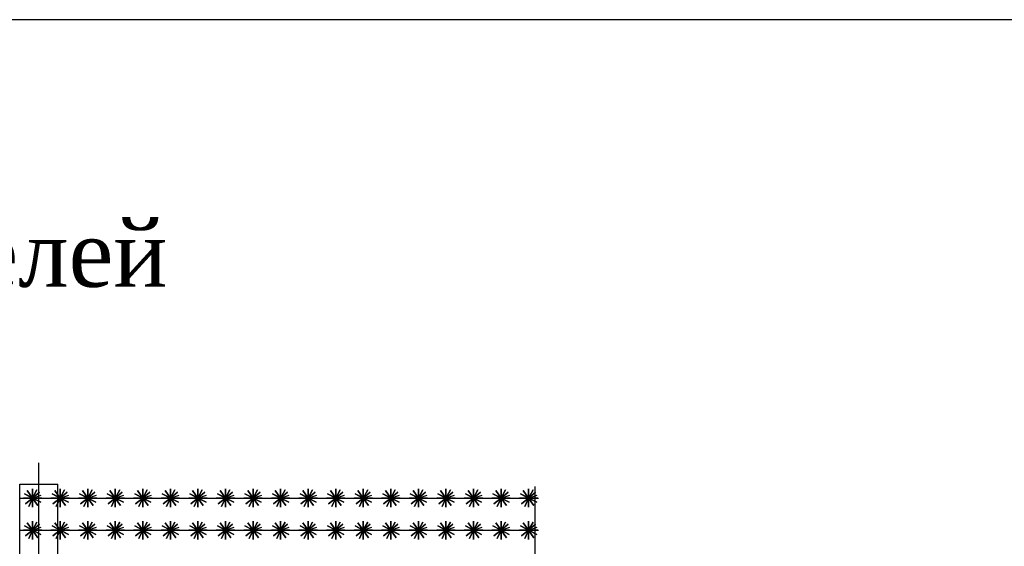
# Model space of a CAD drawing. Header units: inches. Extents: x 6778 to 7415, y 45 to 1090.
# Tile 18 of 41: x 7036 to 7094, y 370 to 400. Entities that reach past the tile are written whole.
import ezdxf
from ezdxf.enums import TextEntityAlignment as Align

# ---------------------------------------------------------------- set-up
doc = ezdxf.new("R2010")
doc.units = ezdxf.units.IN
doc.header["$MEASUREMENT"] = 0
doc.layers.add('Водопровод 2', color=7, linetype='Continuous')
doc.styles.add('TIEMS', font='times.ttf')

msp = doc.modelspace()

# ---------------------------------------------------------------- linework, layer by layer
at = {"color": 3}
msp.add_line((7066, 323.377), (7066, 373.092), dxfattribs=at)
at = {"linetype": 'ByBlock'}
msp.add_lwpolyline([(7036.881, 363.472), (7036.881, 374.481)], dxfattribs=at)
at = {"color": 5, "linetype": 'ByBlock', "lineweight": 30}
msp.add_lwpolyline([(7035.761, 373.229), (7038.001, 373.229)], dxfattribs=at)
at = {"color": 5, "lineweight": 30}
for points in [[(7035.761, 363.512), (7035.761, 373.229)], [(7038.001, 363.512), (7038.001, 373.229)]]:
    msp.add_lwpolyline(points, dxfattribs=at)
for points in [[(7036.516, 372.412), (7036.923, 372.765), (7036.516, 372.412), (7036.203, 372.851), (7036.516, 372.412), (7036.091, 372.081), (7036.516, 372.412), (7036.829, 371.974), (7036.516, 372.412), (7037.055, 372.412), (7035.977, 372.412), (7036.516, 372.412), (7036.516, 371.874), (7036.516, 372.951), (7036.516, 372.412), (7036.995, 372.166), (7036.037, 372.659), (7036.516, 372.412), (7036.285, 371.926), (7036.516, 372.412), (7036.773, 372.886), (7036.516, 372.412), (7037.026, 372.584)], [(7038.132, 372.412), (7038.54, 372.765), (7038.132, 372.412), (7037.819, 372.851), (7038.132, 372.412), (7037.707, 372.081), (7038.132, 372.412), (7038.445, 371.974), (7038.132, 372.412), (7038.671, 372.412), (7037.593, 372.412), (7038.132, 372.412), (7038.132, 371.874), (7038.132, 372.951), (7038.132, 372.412), (7038.611, 372.166), (7037.653, 372.659), (7038.132, 372.412), (7037.901, 371.926), (7038.132, 372.412), (7038.389, 372.886), (7038.132, 372.412), (7038.643, 372.584)], [(7039.748, 372.412), (7040.156, 372.765), (7039.748, 372.412), (7039.435, 372.851), (7039.748, 372.412), (7039.323, 372.081), (7039.748, 372.412), (7040.061, 371.974), (7039.748, 372.412), (7040.287, 372.412), (7039.209, 372.412), (7039.748, 372.412), (7039.748, 371.874), (7039.748, 372.951), (7039.748, 372.412), (7040.227, 372.166), (7039.269, 372.659), (7039.748, 372.412), (7039.518, 371.926), (7039.748, 372.412), (7040.006, 372.886), (7039.748, 372.412), (7040.259, 372.584)], [(7041.364, 372.412), (7041.772, 372.765), (7041.364, 372.412), (7041.051, 372.851), (7041.364, 372.412), (7040.94, 372.081), (7041.364, 372.412), (7041.677, 371.974), (7041.364, 372.412), (7041.903, 372.412), (7040.826, 372.412), (7041.364, 372.412), (7041.364, 371.874), (7041.364, 372.951), (7041.364, 372.412), (7041.843, 372.166), (7040.885, 372.659), (7041.364, 372.412), (7041.134, 371.926), (7041.364, 372.412), (7041.622, 372.886), (7041.364, 372.412), (7041.875, 372.584)], [(7042.981, 372.412), (7043.388, 372.765), (7042.981, 372.412), (7042.667, 372.851), (7042.981, 372.412), (7042.556, 372.081), (7042.981, 372.412), (7043.294, 371.974), (7042.981, 372.412), (7043.519, 372.412), (7042.442, 372.412), (7042.981, 372.412), (7042.981, 371.874), (7042.981, 372.951), (7042.981, 372.412), (7043.459, 372.166), (7042.502, 372.659), (7042.981, 372.412), (7042.75, 371.926), (7042.981, 372.412), (7043.238, 372.886), (7042.981, 372.412), (7043.491, 372.584)], [(7044.597, 372.412), (7045.004, 372.765), (7044.597, 372.412), (7044.284, 372.851), (7044.597, 372.412), (7044.172, 372.081), (7044.597, 372.412), (7044.91, 371.974), (7044.597, 372.412), (7045.135, 372.412), (7044.058, 372.412), (7044.597, 372.412), (7044.597, 371.874), (7044.597, 372.951), (7044.597, 372.412), (7045.076, 372.166), (7044.118, 372.659), (7044.597, 372.412), (7044.366, 371.926), (7044.597, 372.412), (7044.854, 372.886), (7044.597, 372.412), (7045.107, 372.584)], [(7046.213, 372.412), (7046.62, 372.765), (7046.213, 372.412), (7045.9, 372.851), (7046.213, 372.412), (7045.788, 372.081), (7046.213, 372.412), (7046.526, 371.974), (7046.213, 372.412), (7046.752, 372.412), (7045.674, 372.412), (7046.213, 372.412), (7046.213, 371.874), (7046.213, 372.951), (7046.213, 372.412), (7046.692, 372.166), (7045.734, 372.659), (7046.213, 372.412), (7045.982, 371.926), (7046.213, 372.412), (7046.47, 372.886), (7046.213, 372.412), (7046.723, 372.584)], [(7047.829, 372.412), (7048.237, 372.765), (7047.829, 372.412), (7047.516, 372.851), (7047.829, 372.412), (7047.404, 372.081), (7047.829, 372.412), (7048.142, 371.974), (7047.829, 372.412), (7048.368, 372.412), (7047.29, 372.412), (7047.829, 372.412), (7047.829, 371.874), (7047.829, 372.951), (7047.829, 372.412), (7048.308, 372.166), (7047.35, 372.659), (7047.829, 372.412), (7047.598, 371.926), (7047.829, 372.412), (7048.086, 372.886), (7047.829, 372.412), (7048.34, 372.584)], [(7049.445, 372.412), (7049.853, 372.765), (7049.445, 372.412), (7049.132, 372.851), (7049.445, 372.412), (7049.02, 372.081), (7049.445, 372.412), (7049.758, 371.974), (7049.445, 372.412), (7049.984, 372.412), (7048.906, 372.412), (7049.445, 372.412), (7049.445, 371.874), (7049.445, 372.951), (7049.445, 372.412), (7049.924, 372.166), (7048.966, 372.659), (7049.445, 372.412), (7049.215, 371.926), (7049.445, 372.412), (7049.703, 372.886), (7049.445, 372.412), (7049.956, 372.584)], [(7051.061, 372.412), (7051.469, 372.765), (7051.061, 372.412), (7050.748, 372.851), (7051.061, 372.412), (7050.637, 372.081), (7051.061, 372.412), (7051.374, 371.974), (7051.061, 372.412), (7051.6, 372.412), (7050.523, 372.412), (7051.061, 372.412), (7051.061, 371.874), (7051.061, 372.951), (7051.061, 372.412), (7051.54, 372.166), (7050.583, 372.659), (7051.061, 372.412), (7050.831, 371.926), (7051.061, 372.412), (7051.319, 372.886), (7051.061, 372.412), (7051.572, 372.584)], [(7052.678, 372.412), (7053.085, 372.765), (7052.678, 372.412), (7052.364, 372.851), (7052.678, 372.412), (7052.253, 372.081), (7052.678, 372.412), (7052.991, 371.974), (7052.678, 372.412), (7053.216, 372.412), (7052.139, 372.412), (7052.678, 372.412), (7052.678, 371.874), (7052.678, 372.951), (7052.678, 372.412), (7053.156, 372.166), (7052.199, 372.659), (7052.678, 372.412), (7052.447, 371.926), (7052.678, 372.412), (7052.935, 372.886), (7052.678, 372.412), (7053.188, 372.584)], [(7054.294, 372.412), (7054.701, 372.765), (7054.294, 372.412), (7053.981, 372.851), (7054.294, 372.412), (7053.869, 372.081), (7054.294, 372.412), (7054.607, 371.974), (7054.294, 372.412), (7054.832, 372.412), (7053.755, 372.412), (7054.294, 372.412), (7054.294, 371.874), (7054.294, 372.951), (7054.294, 372.412), (7054.773, 372.166), (7053.815, 372.659), (7054.294, 372.412), (7054.063, 371.926), (7054.294, 372.412), (7054.551, 372.886), (7054.294, 372.412), (7054.804, 372.584)], [(7055.91, 372.412), (7056.317, 372.765), (7055.91, 372.412), (7055.597, 372.851), (7055.91, 372.412), (7055.485, 372.081), (7055.91, 372.412), (7056.223, 371.974), (7055.91, 372.412), (7056.449, 372.412), (7055.371, 372.412), (7055.91, 372.412), (7055.91, 371.874), (7055.91, 372.951), (7055.91, 372.412), (7056.389, 372.166), (7055.431, 372.659), (7055.91, 372.412), (7055.679, 371.926), (7055.91, 372.412), (7056.167, 372.886), (7055.91, 372.412), (7056.42, 372.584)], [(7057.526, 372.412), (7057.934, 372.765), (7057.526, 372.412), (7057.213, 372.851), (7057.526, 372.412), (7057.101, 372.081), (7057.526, 372.412), (7057.839, 371.974), (7057.526, 372.412), (7058.065, 372.412), (7056.987, 372.412), (7057.526, 372.412), (7057.526, 371.874), (7057.526, 372.951), (7057.526, 372.412), (7058.005, 372.166), (7057.047, 372.659), (7057.526, 372.412), (7057.295, 371.926), (7057.526, 372.412), (7057.783, 372.886), (7057.526, 372.412), (7058.037, 372.584)], [(7059.142, 372.412), (7059.55, 372.765), (7059.142, 372.412), (7058.829, 372.851), (7059.142, 372.412), (7058.717, 372.081), (7059.142, 372.412), (7059.455, 371.974), (7059.142, 372.412), (7059.681, 372.412), (7058.603, 372.412), (7059.142, 372.412), (7059.142, 371.874), (7059.142, 372.951), (7059.142, 372.412), (7059.621, 372.166), (7058.663, 372.659), (7059.142, 372.412), (7058.912, 371.926), (7059.142, 372.412), (7059.4, 372.886), (7059.142, 372.412), (7059.653, 372.584)], [(7060.758, 372.412), (7061.166, 372.765), (7060.758, 372.412), (7060.445, 372.851), (7060.758, 372.412), (7060.334, 372.081), (7060.758, 372.412), (7061.071, 371.974), (7060.758, 372.412), (7061.297, 372.412), (7060.22, 372.412), (7060.758, 372.412), (7060.758, 371.874), (7060.758, 372.951), (7060.758, 372.412), (7061.237, 372.166), (7060.28, 372.659), (7060.758, 372.412), (7060.528, 371.926), (7060.758, 372.412), (7061.016, 372.886), (7060.758, 372.412), (7061.269, 372.584)], [(7062.375, 372.412), (7062.782, 372.765), (7062.375, 372.412), (7062.061, 372.851), (7062.375, 372.412), (7061.95, 372.081), (7062.375, 372.412), (7062.688, 371.974), (7062.375, 372.412), (7062.913, 372.412), (7061.836, 372.412), (7062.375, 372.412), (7062.375, 371.874), (7062.375, 372.951), (7062.375, 372.412), (7062.853, 372.166), (7061.896, 372.659), (7062.375, 372.412), (7062.144, 371.926), (7062.375, 372.412), (7062.632, 372.886), (7062.375, 372.412), (7062.885, 372.584)], [(7063.991, 372.412), (7064.398, 372.765), (7063.991, 372.412), (7063.678, 372.851), (7063.991, 372.412), (7063.566, 372.081), (7063.991, 372.412), (7064.304, 371.974), (7063.991, 372.412), (7064.529, 372.412), (7063.452, 372.412), (7063.991, 372.412), (7063.991, 371.874), (7063.991, 372.951), (7063.991, 372.412), (7064.47, 372.166), (7063.512, 372.659), (7063.991, 372.412), (7063.76, 371.926), (7063.991, 372.412), (7064.248, 372.886), (7063.991, 372.412), (7064.501, 372.584)], [(7065.607, 372.412), (7066.014, 372.765), (7065.607, 372.412), (7065.294, 372.851), (7065.607, 372.412), (7065.182, 372.081), (7065.607, 372.412), (7065.92, 371.974), (7065.607, 372.412), (7066.146, 372.412), (7065.068, 372.412), (7065.607, 372.412), (7065.607, 371.874), (7065.607, 372.951), (7065.607, 372.412), (7066.086, 372.166), (7065.128, 372.659), (7065.607, 372.412), (7065.376, 371.926), (7065.607, 372.412), (7065.864, 372.886), (7065.607, 372.412), (7066.117, 372.584)], [(7035.761, 372.412), (7066.186, 372.412)], [(7036.516, 370.527), (7036.923, 370.879), (7036.516, 370.527), (7036.203, 370.965), (7036.516, 370.527), (7036.091, 370.196), (7036.516, 370.527), (7036.829, 370.089), (7036.516, 370.527), (7037.055, 370.527), (7035.977, 370.527), (7036.516, 370.527), (7036.516, 369.988), (7036.516, 371.066), (7036.516, 370.527), (7036.995, 370.28), (7036.037, 370.774), (7036.516, 370.527), (7036.285, 370.04), (7036.516, 370.527), (7036.773, 371), (7036.516, 370.527), (7037.026, 370.699)], [(7038.132, 370.527), (7038.54, 370.879), (7038.132, 370.527), (7037.819, 370.965), (7038.132, 370.527), (7037.707, 370.196), (7038.132, 370.527), (7038.445, 370.089), (7038.132, 370.527), (7038.671, 370.527), (7037.593, 370.527), (7038.132, 370.527), (7038.132, 369.988), (7038.132, 371.066), (7038.132, 370.527), (7038.611, 370.28), (7037.653, 370.774), (7038.132, 370.527), (7037.901, 370.04), (7038.132, 370.527), (7038.389, 371), (7038.132, 370.527), (7038.643, 370.699)], [(7039.748, 370.527), (7040.156, 370.879), (7039.748, 370.527), (7039.435, 370.965), (7039.748, 370.527), (7039.323, 370.196), (7039.748, 370.527), (7040.061, 370.089), (7039.748, 370.527), (7040.287, 370.527), (7039.209, 370.527), (7039.748, 370.527), (7039.748, 369.988), (7039.748, 371.066), (7039.748, 370.527), (7040.227, 370.28), (7039.269, 370.774), (7039.748, 370.527), (7039.518, 370.04), (7039.748, 370.527), (7040.006, 371), (7039.748, 370.527), (7040.259, 370.699)], [(7041.364, 370.527), (7041.772, 370.879), (7041.364, 370.527), (7041.051, 370.965), (7041.364, 370.527), (7040.94, 370.196), (7041.364, 370.527), (7041.677, 370.089), (7041.364, 370.527), (7041.903, 370.527), (7040.826, 370.527), (7041.364, 370.527), (7041.364, 369.988), (7041.364, 371.066), (7041.364, 370.527), (7041.843, 370.28), (7040.885, 370.774), (7041.364, 370.527), (7041.134, 370.04), (7041.364, 370.527), (7041.622, 371), (7041.364, 370.527), (7041.875, 370.699)], [(7042.981, 370.527), (7043.388, 370.879), (7042.981, 370.527), (7042.667, 370.965), (7042.981, 370.527), (7042.556, 370.196), (7042.981, 370.527), (7043.294, 370.089), (7042.981, 370.527), (7043.519, 370.527), (7042.442, 370.527), (7042.981, 370.527), (7042.981, 369.988), (7042.981, 371.066), (7042.981, 370.527), (7043.459, 370.28), (7042.502, 370.774), (7042.981, 370.527), (7042.75, 370.04), (7042.981, 370.527), (7043.238, 371), (7042.981, 370.527), (7043.491, 370.699)], [(7044.597, 370.527), (7045.004, 370.879), (7044.597, 370.527), (7044.284, 370.965), (7044.597, 370.527), (7044.172, 370.196), (7044.597, 370.527), (7044.91, 370.089), (7044.597, 370.527), (7045.135, 370.527), (7044.058, 370.527), (7044.597, 370.527), (7044.597, 369.988), (7044.597, 371.066), (7044.597, 370.527), (7045.076, 370.28), (7044.118, 370.774), (7044.597, 370.527), (7044.366, 370.04), (7044.597, 370.527), (7044.854, 371), (7044.597, 370.527), (7045.107, 370.699)], [(7046.213, 370.527), (7046.62, 370.879), (7046.213, 370.527), (7045.9, 370.965), (7046.213, 370.527), (7045.788, 370.196), (7046.213, 370.527), (7046.526, 370.089), (7046.213, 370.527), (7046.752, 370.527), (7045.674, 370.527), (7046.213, 370.527), (7046.213, 369.988), (7046.213, 371.066), (7046.213, 370.527), (7046.692, 370.28), (7045.734, 370.774), (7046.213, 370.527), (7045.982, 370.04), (7046.213, 370.527), (7046.47, 371), (7046.213, 370.527), (7046.723, 370.699)], [(7047.829, 370.527), (7048.237, 370.879), (7047.829, 370.527), (7047.516, 370.965), (7047.829, 370.527), (7047.404, 370.196), (7047.829, 370.527), (7048.142, 370.089), (7047.829, 370.527), (7048.368, 370.527), (7047.29, 370.527), (7047.829, 370.527), (7047.829, 369.988), (7047.829, 371.066), (7047.829, 370.527), (7048.308, 370.28), (7047.35, 370.774), (7047.829, 370.527), (7047.598, 370.04), (7047.829, 370.527), (7048.086, 371), (7047.829, 370.527), (7048.34, 370.699)], [(7049.445, 370.527), (7049.853, 370.879), (7049.445, 370.527), (7049.132, 370.965), (7049.445, 370.527), (7049.02, 370.196), (7049.445, 370.527), (7049.758, 370.089), (7049.445, 370.527), (7049.984, 370.527), (7048.906, 370.527), (7049.445, 370.527), (7049.445, 369.988), (7049.445, 371.066), (7049.445, 370.527), (7049.924, 370.28), (7048.966, 370.774), (7049.445, 370.527), (7049.215, 370.04), (7049.445, 370.527), (7049.703, 371), (7049.445, 370.527), (7049.956, 370.699)], [(7051.061, 370.527), (7051.469, 370.879), (7051.061, 370.527), (7050.748, 370.965), (7051.061, 370.527), (7050.637, 370.196), (7051.061, 370.527), (7051.374, 370.089), (7051.061, 370.527), (7051.6, 370.527), (7050.523, 370.527), (7051.061, 370.527), (7051.061, 369.988), (7051.061, 371.066), (7051.061, 370.527), (7051.54, 370.28), (7050.583, 370.774), (7051.061, 370.527), (7050.831, 370.04), (7051.061, 370.527), (7051.319, 371), (7051.061, 370.527), (7051.572, 370.699)], [(7052.678, 370.527), (7053.085, 370.879), (7052.678, 370.527), (7052.364, 370.965), (7052.678, 370.527), (7052.253, 370.196), (7052.678, 370.527), (7052.991, 370.089), (7052.678, 370.527), (7053.216, 370.527), (7052.139, 370.527), (7052.678, 370.527), (7052.678, 369.988), (7052.678, 371.066), (7052.678, 370.527), (7053.156, 370.28), (7052.199, 370.774), (7052.678, 370.527), (7052.447, 370.04), (7052.678, 370.527), (7052.935, 371), (7052.678, 370.527), (7053.188, 370.699)], [(7054.294, 370.527), (7054.701, 370.879), (7054.294, 370.527), (7053.981, 370.965), (7054.294, 370.527), (7053.869, 370.196), (7054.294, 370.527), (7054.607, 370.089), (7054.294, 370.527), (7054.832, 370.527), (7053.755, 370.527), (7054.294, 370.527), (7054.294, 369.988), (7054.294, 371.066), (7054.294, 370.527), (7054.773, 370.28), (7053.815, 370.774), (7054.294, 370.527), (7054.063, 370.04), (7054.294, 370.527), (7054.551, 371), (7054.294, 370.527), (7054.804, 370.699)], [(7055.91, 370.527), (7056.317, 370.879), (7055.91, 370.527), (7055.597, 370.965), (7055.91, 370.527), (7055.485, 370.196), (7055.91, 370.527), (7056.223, 370.089), (7055.91, 370.527), (7056.449, 370.527), (7055.371, 370.527), (7055.91, 370.527), (7055.91, 369.988), (7055.91, 371.066), (7055.91, 370.527), (7056.389, 370.28), (7055.431, 370.774), (7055.91, 370.527), (7055.679, 370.04), (7055.91, 370.527), (7056.167, 371), (7055.91, 370.527), (7056.42, 370.699)], [(7057.526, 370.527), (7057.934, 370.879), (7057.526, 370.527), (7057.213, 370.965), (7057.526, 370.527), (7057.101, 370.196), (7057.526, 370.527), (7057.839, 370.089), (7057.526, 370.527), (7058.065, 370.527), (7056.987, 370.527), (7057.526, 370.527), (7057.526, 369.988), (7057.526, 371.066), (7057.526, 370.527), (7058.005, 370.28), (7057.047, 370.774), (7057.526, 370.527), (7057.295, 370.04), (7057.526, 370.527), (7057.783, 371), (7057.526, 370.527), (7058.037, 370.699)], [(7059.142, 370.527), (7059.55, 370.879), (7059.142, 370.527), (7058.829, 370.965), (7059.142, 370.527), (7058.717, 370.196), (7059.142, 370.527), (7059.455, 370.089), (7059.142, 370.527), (7059.681, 370.527), (7058.603, 370.527), (7059.142, 370.527), (7059.142, 369.988), (7059.142, 371.066), (7059.142, 370.527), (7059.621, 370.28), (7058.663, 370.774), (7059.142, 370.527), (7058.912, 370.04), (7059.142, 370.527), (7059.4, 371), (7059.142, 370.527), (7059.653, 370.699)], [(7060.758, 370.527), (7061.166, 370.879), (7060.758, 370.527), (7060.445, 370.965), (7060.758, 370.527), (7060.334, 370.196), (7060.758, 370.527), (7061.071, 370.089), (7060.758, 370.527), (7061.297, 370.527), (7060.22, 370.527), (7060.758, 370.527), (7060.758, 369.988), (7060.758, 371.066), (7060.758, 370.527), (7061.237, 370.28), (7060.28, 370.774), (7060.758, 370.527), (7060.528, 370.04), (7060.758, 370.527), (7061.016, 371), (7060.758, 370.527), (7061.269, 370.699)], [(7062.375, 370.527), (7062.782, 370.879), (7062.375, 370.527), (7062.061, 370.965), (7062.375, 370.527), (7061.95, 370.196), (7062.375, 370.527), (7062.688, 370.089), (7062.375, 370.527), (7062.913, 370.527), (7061.836, 370.527), (7062.375, 370.527), (7062.375, 369.988), (7062.375, 371.066), (7062.375, 370.527), (7062.853, 370.28), (7061.896, 370.774), (7062.375, 370.527), (7062.144, 370.04), (7062.375, 370.527), (7062.632, 371), (7062.375, 370.527), (7062.885, 370.699)], [(7063.991, 370.527), (7064.398, 370.879), (7063.991, 370.527), (7063.678, 370.965), (7063.991, 370.527), (7063.566, 370.196), (7063.991, 370.527), (7064.304, 370.089), (7063.991, 370.527), (7064.529, 370.527), (7063.452, 370.527), (7063.991, 370.527), (7063.991, 369.988), (7063.991, 371.066), (7063.991, 370.527), (7064.47, 370.28), (7063.512, 370.774), (7063.991, 370.527), (7063.76, 370.04), (7063.991, 370.527), (7064.248, 371), (7063.991, 370.527), (7064.501, 370.699)], [(7065.607, 370.527), (7066.014, 370.879), (7065.607, 370.527), (7065.294, 370.965), (7065.607, 370.527), (7065.182, 370.196), (7065.607, 370.527), (7065.92, 370.089), (7065.607, 370.527), (7066.146, 370.527), (7065.068, 370.527), (7065.607, 370.527), (7065.607, 369.988), (7065.607, 371.066), (7065.607, 370.527), (7066.086, 370.28), (7065.128, 370.774), (7065.607, 370.527), (7065.376, 370.04), (7065.607, 370.527), (7065.864, 371), (7065.607, 370.527), (7066.117, 370.699)], [(7035.761, 370.527), (7066.186, 370.527)]]:
    msp.add_lwpolyline(points)
at = {"layer": 'Водопровод 2', "linetype": 'Continuous'}
msp.add_lwpolyline([(6887.627, 113.444), (7282.627, 113.444), (7282.627, 400.444), (6887.627, 400.444)], close=True, dxfattribs=at)

# ---------------------------------------------------------------- texts
at = {"color": 7, "linetype": 'Continuous', "style": 'TIEMS'}
msp.add_text('Металлическая ограда из сетчатых панелей', height=3.92, dxfattribs=at).set_placement((6989.417, 384.792), align=Align.CENTER)

doc.saveas('drawing.dxf')
